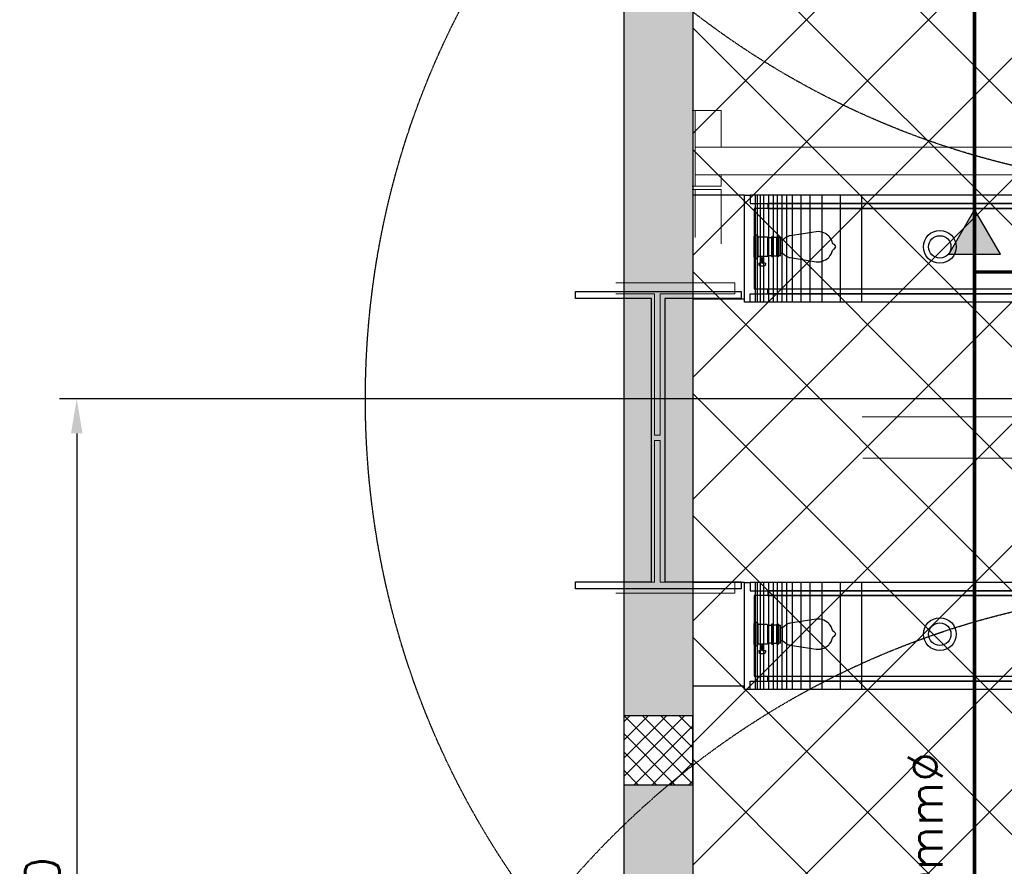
# Model space of a CAD drawing. Header units: millimetres. Extents: x -1753 to 37187, y -1972 to 14840.
# Tile 86 of 128: x -1753 to 1104, y 7975 to 10430. Entities that reach past the tile are written whole.
import ezdxf
from ezdxf.enums import TextEntityAlignment as Align

# ---------------------------------------------------------------- set-up
doc = ezdxf.new("R2010")
doc.units = ezdxf.units.MM
doc.header["$LTSCALE"] = 2
doc.header["$MEASUREMENT"] = 0
doc.header["$PDMODE"] = 3
doc.linetypes.add('DASHED', pattern=[0.75, 0.5, -0.25])
doc.linetypes.add('HIDDEN', pattern=[0.375, 0.25, -0.125])
for name, color, linetype, true_color in [('FIRE-SPKLR-EQP', 1, 'Continuous', 0xff0000), ('FIRE-SPKLR-EQP-MPA-12SM-C', 3, 'HIDDEN', 0x00ff00), ('FIRE-SPKLR-PIPE', 1, 'Continuous', 0xff0000)]:
    doc.layers.add(name, color=color, linetype=linetype, true_color=true_color)
doc.layers.add('FIRE-SPKLR-TEXT', color=7, linetype='Continuous')
doc.layers.add('GREY SCALE', color=9, linetype='Continuous', lineweight=0, true_color=0x808080)
doc.layers.add('RCP LAYER', color=9, linetype='Continuous', lineweight=0, true_color=0x808080)
doc.layers.add('Q-SPCQ', color=91, linetype='Continuous', lineweight=9)
doc.layers.add('S-BEAM', color=12, linetype='Continuous', lineweight=9)
doc.styles.add('Romans', font='Romans.shx')
doc.styles.get("Standard").update_dxf_attribs({"font": 'times.ttf'})
doc.dimstyles.new('Closed_filled-Romans-100', dxfattribs={"dimtxt": 100, "dimasz": 100, "dimexe": 50, "dimexo": 50, "dimgap": 50, "dimtad": 1, "dimdec": 0, "dimzin": 0, "dimdsep": 46, "dimtxsty": 'Romans', "dimcen": 0.09, "dimadec": 0, "dimazin": 0, "dimtfac": 1, "dimtdec": 0, "dimtofl": 0, "dimtmove": 0, "dimatfit": 3, "dimfxl": 1, "dimtolj": 1, "dimtzin": 0, "dimarcsym": 0})

# ---------------------------------------------------------------- blocks, each defined once
blk = doc.blocks.new('SPKLR-EQP-PENDENT-68C')
at = {"layer": 'FIRE-SPKLR-EQP-MPA-12SM-C', "linetype": 'DASHED'}
blk.add_circle((0, 0), 2450, dxfattribs=at)
blk = doc.blocks.new('SPKLR-PIPE-REDUCER')
at = {"layer": 'FIRE-SPKLR-EQP'}
h = blk.add_hatch(color=256, dxfattribs=at)
h.dxf.hatch_style = 1
h.paths.add_polyline_path([(79.9, 0), (-50, 75), (-50, -75)])
blk.add_lwpolyline([(79.9, 0), (-50, 75), (-50, -75)], close=True, dxfattribs=at)
blk = doc.blocks.new('*D76')
at = {"color": 0, "lineweight": -2, "transparency": 16777216}
for p, q in [((1650, 9330), (-1637.7, 9330)), ((-1587.7, 9230), (-1587.7, 6430)), ((1650, 6330), (-1637.7, 6330))]:
    blk.add_line(p, q, dxfattribs=at)
at = {"color": 0, "lineweight": -3, "transparency": 16777216}
for points in [[(-1604.4, 9230), (-1571, 9230), (-1587.7, 9330)], [(-1604.4, 6430), (-1571, 6430), (-1587.7, 6330)]]:
    blk.add_solid(points, dxfattribs=at)
at = {"layer": 'Defpoints', "color": 0, "lineweight": -3, "transparency": 16777216}
for p in [(1700, 9330), (-1587.7, 6330), (1700, 6330)]:
    blk.add_point(p, dxfattribs=at)
at = {"color": 0, "transparency": 16777216, "insert": (-1687.7, 7830), "char_height": 100, "attachment_point": 5, "rotation": 90, "style": 'Romans'}
blk.add_mtext('\\A1;3000', dxfattribs=at)
blk = doc.blocks.new('DIAL-LT-NDE-ZZ-M3-S-201_rvt-6-RCP-Store 05 at Node L5 Level')
at = {"layer": 'Q-SPCQ', "color": 7}
for p, q in [((-521208.2, 152572.5), (-521199.5, 152572.5)), ((-521208.2, 152572.5), (-521199.5, 152572.5)), ((-521199.5, 152572.5), (-521199.5, 152352.5)), ((-521199.5, 152572.5), (-521124.5, 152572.5)), ((-521199.5, 152572.5), (-521199.5, 152352.5)), ((-521199.5, 152572.5), (-521124.5, 152572.5)), ((-521124.5, 152572.5), (-521124.5, 152465.2)), ((-521124.5, 152572.5), (-521124.5, 152465.2)), ((-521124.5, 152385.3), (-521124.5, 152352.5)), ((-521124.5, 152385.3), (-521124.5, 152352.5)), ((-521199.5, 152352.5), (-521208.2, 152352.5)), ((-521199.5, 152352.5), (-521208.2, 152352.5)), ((-521208.2, 152342.5), (-521199.5, 152342.5)), ((-521208.2, 152342.5), (-521199.5, 152342.5)), ((-521124.5, 152352.5), (-521199.5, 152352.5)), ((-521124.5, 152352.5), (-521199.5, 152352.5)), ((-521199.5, 152342.5), (-521199.5, 152204.2)), ((-521199.5, 152342.5), (-521124.5, 152342.5)), ((-521199.5, 152342.5), (-521199.5, 152204.2)), ((-521199.5, 152342.5), (-521124.5, 152342.5)), ((-521124.5, 152342.5), (-521124.6, 152185)), ((-521124.5, 152342.5), (-521124.6, 152185)), ((-521429.8, 152072.6), (-521084.5, 152072.5)), ((-521084.5, 152072.5), (-521084.5, 152040.5)), ((-521317.5, 152040.6), (-521429.8, 152040.6)), ((-521317.5, 151630.6), (-521317.5, 152040.6)), ((-521084.5, 152040.5), (-521301.5, 152040.6)), ((-521301.5, 152040.6), (-521301.5, 151630.6)), ((-521301.5, 151630.6), (-521317.5, 151630.6)), ((-521317.6, 151204.6), (-521317.5, 151614.6)), ((-521317.5, 151614.6), (-521301.5, 151614.6)), ((-521301.5, 151614.6), (-521301.6, 151204.6)), ((-521429.8, 151204.6), (-521317.6, 151204.6)), ((-521301.6, 151204.6), (-521084.6, 151204.5)), ((-521084.6, 151204.5), (-521084.6, 151172.5)), ((-521084.6, 151172.5), (-521429.8, 151172.6))]:
    blk.add_line(p, q, dxfattribs=at)
at = {"layer": 'S-BEAM', "color": 7}
for p, q in [((-521199.5, 152465.3), (-519368.3, 152465.3)), ((-521199.5, 152465.3), (-519368.3, 152465.3)), ((-519368.3, 152385.3), (-521199.5, 152385.3)), ((-519368.3, 152385.3), (-521199.5, 152385.3)), ((-520715.1, 151684), (-515477.3, 151684)), ((-520715.1, 151684), (-515477.3, 151684)), ((-515477.3, 151564), (-520713.1, 151564)), ((-515477.3, 151564), (-520713.1, 151564))]:
    blk.add_line(p, q, dxfattribs=at)
blk = doc.blocks.new('A$Cbdc54e46')
at = {"color": 100, "lineweight": 5}
blk.add_blockref('DIAL-LT-NDE-ZZ-M3-S-201_rvt-6-RCP-Store 05 at Node L5 Level', (503706.9, -156235.5), dxfattribs=at)
blk = doc.blocks.new('A$Cf662d679')
blk.add_blockref('A$Cbdc54e46', (0, 0))
blk = doc.blocks.new('RCP LAYOUT')
at = {"layer": 'GREY SCALE', "lineweight": -3}
h = blk.add_hatch(color=256, dxfattribs=at)
h.dxf.hatch_style = 1
h.paths.add_polyline_path([(200, 13280), (0, 13280), (0, 0), (4190, 0), (4190, 650), (4390, 650), (4390, 850), (3990, 850), (3990, 200), (200, 200), (200, 8735.8), (200, 8835.8), (200, 9585.8), (200, 9685.8), (200, 10435.8), (200, 10535.8), (200, 11285.8), (200, 11385.8), (200, 12135.8), (200, 12235.8)])
h.paths.add_polyline_path([(0, 11087.2), (200, 11087.2), (200, 11287.2), (0, 11287.2)], flags=17)
h.paths.add_polyline_path([(0, 8211.4), (200, 8211.4), (200, 8411.4), (0, 8411.4)], flags=17)
h.paths.add_polyline_path([(0, 5830), (200, 5830), (200, 6030), (0, 6030)], flags=17)
h.paths.add_polyline_path([(0, 3420), (200, 3420), (200, 3620), (0, 3620)], flags=17)
h.paths.add_polyline_path([(0, 0), (200, 0), (200, 200), (0, 200)], flags=17)
h.paths.add_polyline_path([(1995, 0.3), (2195, 0.3), (2195, 200.3), (1995, 200.3)], flags=16)
h.paths.add_polyline_path([(3990, 0), (4190, 0), (4190, 200), (3990, 200)], flags=17)
h.paths.add_polyline_path([(4190, 650), (4390, 650), (4390, 850), (4190, 850)], flags=17)
for p, q in [((0, 13480), (0, 0)), ((200, 13480), (200, 200)), ((200, 10099.5), (3480.5, 13380)), ((200, 9745.9), (3834.1, 13380)), ((200, 9392.4), (4187.6, 13380)), ((200, 9038.8), (4541.2, 13380)), ((200, 8685.3), (4894.7, 13380)), ((200, 8331.7), (5248.3, 13380)), ((200, 7978.2), (5601.8, 13380)), ((200, 7271.1), (6308.9, 13380)), ((200, 13380), (200, 4520)), ((200, 7624.6), (5890, 13314.6)), ((8043.7, 3270), (200, 11113.7)), ((7690.2, 3270), (200, 10760.2)), ((7336.6, 3270), (200, 10406.6)), ((6983, 3270), (200, 10053)), ((350, 9920.8), (200, 9920.8)), ((200, 9920.8), (200, 9620.8)), ((350, 9610.8), (350, 9920.8)), ((350, 9920.8), (367, 9920.8)), ((350, 9620.8), (350, 9920.8)), ((4000.4, 9920.8), (367, 9920.8)), ((367, 9920.8), (367, 9897)), ((381.2, 9920.8), (381.2, 9610.8)), ((387, 9920.8), (387, 9610.8)), ((395.7, 9920.8), (395.7, 9610.8)), ((405.8, 9920.8), (405.8, 9610.8)), ((419.9, 9920.8), (419.9, 9610.8)), ((433.3, 9920.8), (433.3, 9610.8)), ((445.4, 9920.8), (445.4, 9610.8)), ((458.6, 9920.8), (458.6, 9610.8)), ((472.4, 9920.8), (472.4, 9610.8)), ((488.5, 9920.8), (488.5, 9610.8)), ((514.2, 9920.8), (514.2, 9610.8)), ((540.3, 9920.8), (540.3, 9610.8)), ((574.9, 9920.8), (574.9, 9610.8)), ((627.7, 9920.8), (627.7, 9610.8)), ((689.6, 9920.8), (689.6, 9610.8)), ((367, 9897), (4000.4, 9897)), ((4001.7, 9897.1), (418, 9897.1)), ((418, 9897.1), (418, 9882.7)), ((4000.7, 9882.7), (378.1, 9882.7)), ((378.1, 9882.7), (378.1, 9649)), ((418, 9882.7), (4001.7, 9882.7)), ((378.1, 9741), (378.1, 9802.1)), ((378.1, 9802.1), (380.7, 9802.1)), ((380.7, 9803.4), (381.3, 9803.4)), ((380.7, 9739.7), (380.7, 9803.4)), ((380.7, 9802.1), (380.7, 9741)), ((386.6, 9805.3), (381.3, 9805.3)), ((381.3, 9805.3), (381.3, 9737.8)), ((381.3, 9803.4), (381.3, 9739.7)), ((386.6, 9737.8), (386.6, 9805.3)), ((386.6, 9803.4), (387.3, 9803.4)), ((386.6, 9739.7), (386.6, 9803.4)), ((387.3, 9803.4), (387.3, 9739.7)), ((390, 9802.1), (387.3, 9802.1)), ((387.3, 9802.1), (387.3, 9741)), ((390, 9741), (390, 9802.1)), ((478.1, 9802.2), (476, 9801.4)), ((480.3, 9802.9), (478.1, 9802.2)), ((482.5, 9803.3), (480.3, 9802.9)), ((558, 9815), (482.5, 9803.3)), ((563.7, 9815.4), (558, 9815)), ((569.4, 9815), (563.7, 9815.4)), ((575, 9813.9), (569.4, 9815)), ((580.4, 9812), (575, 9813.9)), ((585.5, 9809.5), (580.4, 9812)), ((590.3, 9806.3), (585.5, 9809.5)), ((594.6, 9802.5), (590.3, 9806.3)), ((596.2, 9800.7), (594.6, 9802.5)), ((416.5, 9799.4), (390, 9799.4)), ((417.8, 9745), (417.8, 9798.1)), ((417.8, 9798.1), (428.4, 9798.1)), ((417.8, 9745), (417.8, 9798.1)), ((428.4, 9799.4), (428.4, 9798.1)), ((428.4, 9798.1), (428.4, 9745)), ((433.7, 9743.7), (433.7, 9799.4)), ((444.3, 9798.1), (433.7, 9798.1)), ((433.7, 9798.1), (433.7, 9745)), ((444.3, 9799.4), (444.3, 9798.1)), ((444.3, 9745), (444.3, 9798.1)), ((449.6, 9743.7), (449.6, 9799.4)), ((449.6, 9798.1), (453.5, 9798.1)), ((453.5, 9798.1), (453.5, 9745)), ((454.9, 9796.8), (453.5, 9796.8)), ((454.9, 9746.3), (454.9, 9796.8)), ((460.2, 9790.1), (454.9, 9790.1)), ((470.2, 9798), (460.2, 9790.1)), ((460.2, 9753), (460.2, 9790.1)), ((472, 9799.3), (470.2, 9798)), ((474, 9800.5), (472, 9799.3)), ((476, 9801.4), (474, 9800.5)), ((596.8, 9800.1), (596.2, 9800.7)), ((597.1, 9799.6), (596.8, 9800.1)), ((598.3, 9798.2), (597.1, 9799.6)), ((601.5, 9793.5), (598.3, 9798.2)), ((604.1, 9788.3), (601.5, 9793.5)), ((605.9, 9782.9), (604.1, 9788.3)), ((607.2, 9780.2), (605.9, 9782.9)), ((608.5, 9778.9), (607.2, 9780.2)), ((611.2, 9777.6), (608.5, 9778.9)), ((613.8, 9774.9), (611.2, 9777.6)), ((615.2, 9771.6), (613.8, 9774.9)), ((428.4, 9745), (417.8, 9745)), ((428.4, 9745), (428.4, 9743.7)), ((433.7, 9745), (444.3, 9745)), ((444.3, 9745), (444.3, 9743.7)), ((453.5, 9745), (449.6, 9745)), ((453.5, 9746.3), (454.9, 9746.3)), ((454.9, 9753), (460.2, 9753)), ((460.2, 9753), (470.2, 9745.1)), ((470.2, 9745.1), (470.2, 9745.1)), ((470.2, 9745.1), (470.3, 9745)), ((470.3, 9745), (472, 9743.8)), ((597.1, 9743.5), (598.3, 9744.9)), ((598.3, 9744.9), (601.5, 9749.7)), ((601.5, 9749.7), (604.1, 9754.8)), ((604.1, 9754.8), (605.9, 9760.2)), ((605.9, 9760.2), (607.2, 9762.9)), ((607.2, 9762.9), (608.5, 9764.2)), ((608.5, 9764.2), (611.2, 9765.5)), ((611.2, 9765.5), (613.8, 9768.2)), ((613.8, 9768.2), (615.2, 9771.6)), ((380.7, 9741), (378.1, 9741)), ((381.3, 9739.7), (380.7, 9739.7)), ((381.3, 9737.8), (386.6, 9737.8)), ((387.3, 9739.7), (386.6, 9739.7)), ((387.3, 9741), (390, 9741)), ((390, 9743.7), (416.6, 9743.7)), ((391.7, 9723.8), (391.7, 9719.8)), ((395.7, 9715.8), (407.1, 9715.8)), ((398.1, 9743.7), (398.1, 9738.4)), ((398.1, 9738.4), (399.4, 9737)), ((404.7, 9738.4), (398.1, 9738.4)), ((399.4, 9735.7), (398.1, 9735.7)), ((398.1, 9735.7), (398.1, 9734.4)), ((398.1, 9734.4), (399.4, 9734.4)), ((399.4, 9737), (399.4, 9735.7)), ((403.4, 9737), (399.4, 9737)), ((403.4, 9735.7), (399.4, 9735.7)), ((399.4, 9734.4), (399.4, 9731.7)), ((403.4, 9734.4), (399.4, 9734.4)), ((399.4, 9731.7), (399.7, 9731.7)), ((403.1, 9731.7), (399.7, 9731.7)), ((399.7, 9731.7), (400.5, 9723.8)), ((400.5, 9723.8), (402.3, 9723.8)), ((402.3, 9723.8), (403.1, 9731.7)), ((403.4, 9731.7), (403.1, 9731.7)), ((404.7, 9738.4), (403.4, 9737)), ((403.4, 9737), (403.4, 9735.7)), ((403.4, 9735.7), (404.7, 9735.7)), ((404.7, 9734.4), (403.4, 9734.4)), ((403.4, 9734.4), (403.4, 9731.7)), ((404.7, 9743.7), (404.7, 9738.4)), ((404.7, 9735.7), (404.7, 9734.4)), ((411.1, 9723.8), (411.1, 9719.8)), ((472, 9743.8), (474, 9742.7)), ((474, 9742.7), (476, 9741.7)), ((476, 9741.7), (478.1, 9740.9)), ((478.1, 9740.9), (480.3, 9740.2)), ((480.3, 9740.2), (482.5, 9739.8)), ((482.5, 9739.8), (558, 9728.1)), ((558, 9728.1), (563.7, 9727.8)), ((563.7, 9727.8), (569.4, 9728.1)), ((569.4, 9728.1), (572.2, 9728.7)), ((572.2, 9728.7), (572.3, 9728.7)), ((572.3, 9728.7), (572.6, 9728.8)), ((572.6, 9728.8), (574.1, 9729.1)), ((574.1, 9729.1), (574.4, 9729.1)), ((574.4, 9729.1), (575, 9729.2)), ((575, 9729.2), (576.7, 9729.9)), ((576.7, 9729.9), (577, 9729.9)), ((577, 9729.9), (580.4, 9731.1)), ((580.4, 9731.1), (585.5, 9733.6)), ((585.5, 9733.6), (590.3, 9736.8)), ((590.3, 9736.8), (594.6, 9740.6)), ((594.6, 9740.6), (596.2, 9742.4)), ((596.2, 9742.4), (596.7, 9743)), ((596.7, 9743), (597.1, 9743.5)), ((5979.5, 3920), (200, 9699.5)), ((-140.5, 9621.8), (-140.5, 9641.8)), ((-140.5, 9641.8), (340.5, 9641.8)), ((340.5, 9641.8), (340.5, 9621.8)), ((367, 9610.8), (367, 9634.6)), ((367, 9634.6), (4000.4, 9634.6)), ((378.1, 9649), (4000.7, 9649)), ((418, 9634.6), (418, 9649)), ((418, 9649), (4001.7, 9649)), ((4001.7, 9634.6), (418, 9634.6)), ((80.5, 9621.8), (-140.5, 9621.8)), ((80.5, 8799.8), (80.5, 9621.8)), ((340.5, 9621.8), (119.5, 9621.8)), ((119.5, 9621.8), (119.5, 8799.8)), ((200, 9620.8), (350, 9620.8)), ((367, 9610.8), (350, 9610.8)), ((4000.4, 9610.8), (367, 9610.8)), ((5625.9, 3920), (200, 9345.9)), ((5272.4, 3920), (200, 8992.4)), ((-140.5, 8779.8), (-140.5, 8799.8)), ((-140.5, 8799.8), (80.5, 8799.8)), ((340.5, 8779.8), (-140.5, 8779.8)), ((119.5, 8799.8), (340.5, 8799.8)), ((350, 8797.8), (200, 8797.8)), ((200, 8797.8), (200, 8497.8)), ((340.5, 8799.8), (340.5, 8779.8)), ((350, 8487.8), (350, 8797.8)), ((350, 8797.8), (367, 8797.8)), ((350, 8497.8), (350, 8797.8)), ((4000.4, 8797.8), (367, 8797.8)), ((367, 8797.8), (367, 8774)), ((367, 8774), (4000.4, 8774)), ((381.2, 8797.8), (381.2, 8487.8)), ((387, 8797.8), (387, 8487.8)), ((395.7, 8797.8), (395.7, 8487.8)), ((405.8, 8797.8), (405.8, 8487.8)), ((4001.7, 8774), (418, 8774)), ((418, 8774), (418, 8759.7)), ((419.9, 8797.8), (419.9, 8487.8)), ((433.3, 8797.8), (433.3, 8487.8)), ((445.4, 8797.8), (445.4, 8487.8)), ((458.6, 8797.8), (458.6, 8487.8)), ((472.4, 8797.8), (472.4, 8487.8)), ((488.5, 8797.8), (488.5, 8487.8)), ((514.2, 8797.8), (514.2, 8487.8)), ((540.3, 8797.8), (540.3, 8487.8)), ((574.9, 8797.8), (574.9, 8487.8)), ((627.7, 8797.8), (627.7, 8487.8)), ((689.6, 8797.8), (689.6, 8487.8)), ((4000.7, 8759.7), (378.1, 8759.7)), ((378.1, 8759.7), (378.1, 8526)), ((418, 8759.7), (4001.7, 8759.7)), ((558, 8691.4), (482.5, 8679.8)), ((563.7, 8691.8), (558, 8691.4)), ((569.4, 8691.4), (563.7, 8691.8)), ((575, 8690.3), (569.4, 8691.4)), ((580.4, 8688.5), (575, 8690.3)), ((585.5, 8685.9), (580.4, 8688.5)), ((378.1, 8617.5), (378.1, 8678.5)), ((378.1, 8678.5), (380.7, 8678.5)), ((380.7, 8679.9), (381.3, 8679.9)), ((380.7, 8616.1), (380.7, 8679.9)), ((380.7, 8678.5), (380.7, 8617.5)), ((386.6, 8681.8), (381.3, 8681.8)), ((381.3, 8681.8), (381.3, 8614.2)), ((381.3, 8679.9), (381.3, 8616.1)), ((386.6, 8614.2), (386.6, 8681.8)), ((386.6, 8679.9), (387.3, 8679.9)), ((386.6, 8616.1), (386.6, 8679.9)), ((387.3, 8679.9), (387.3, 8616.1)), ((390, 8678.5), (387.3, 8678.5)), ((387.3, 8678.5), (387.3, 8617.5)), ((390, 8617.5), (390, 8678.5)), ((416.5, 8675.9), (390, 8675.9)), ((417.8, 8621.5), (417.8, 8674.5)), ((417.8, 8674.5), (428.4, 8674.5)), ((417.8, 8621.5), (417.8, 8674.5)), ((428.4, 8675.9), (428.4, 8674.5)), ((428.4, 8674.5), (428.4, 8621.5)), ((433.7, 8620.1), (433.7, 8675.9)), ((444.3, 8674.5), (433.7, 8674.5)), ((433.7, 8674.5), (433.7, 8621.5)), ((444.3, 8675.9), (444.3, 8674.5)), ((444.3, 8621.5), (444.3, 8674.5)), ((449.6, 8620.1), (449.6, 8675.9)), ((449.6, 8674.5), (453.5, 8674.5)), ((453.5, 8674.5), (453.5, 8621.5)), ((454.9, 8673.2), (453.5, 8673.2)), ((454.9, 8622.8), (454.9, 8673.2)), ((460.2, 8666.6), (454.9, 8666.6)), ((470.2, 8674.4), (460.2, 8666.6)), ((460.2, 8629.4), (460.2, 8666.6)), ((472, 8675.8), (470.2, 8674.4)), ((474, 8676.9), (472, 8675.8)), ((476, 8677.9), (474, 8676.9)), ((478.1, 8678.7), (476, 8677.9)), ((480.3, 8679.3), (478.1, 8678.7)), ((482.5, 8679.8), (480.3, 8679.3)), ((590.3, 8682.8), (585.5, 8685.9)), ((594.6, 8679), (590.3, 8682.8)), ((596.2, 8677.1), (594.6, 8679)), ((596.8, 8676.5), (596.2, 8677.1)), ((597.1, 8676.1), (596.8, 8676.5)), ((598.3, 8674.7), (597.1, 8676.1)), ((601.5, 8669.9), (598.3, 8674.7)), ((604.1, 8664.8), (601.5, 8669.9)), ((605.9, 8659.3), (604.1, 8664.8)), ((607.2, 8656.7), (605.9, 8659.3)), ((4918.8, 3920), (200, 8638.8)), ((601.5, 8626.1), (604.1, 8631.2)), ((604.1, 8631.2), (605.9, 8636.7)), ((605.9, 8636.7), (607.2, 8639.3)), ((608.5, 8655.3), (607.2, 8656.7)), ((607.2, 8639.3), (608.5, 8640.7)), ((611.2, 8654), (608.5, 8655.3)), ((608.5, 8640.7), (611.2, 8642)), ((613.8, 8651.4), (611.2, 8654)), ((611.2, 8642), (613.8, 8644.6)), ((615.2, 8648), (613.8, 8651.4)), ((613.8, 8644.6), (615.2, 8648)), ((380.7, 8617.5), (378.1, 8617.5)), ((381.3, 8616.1), (380.7, 8616.1)), ((381.3, 8614.2), (386.6, 8614.2)), ((387.3, 8616.1), (386.6, 8616.1)), ((387.3, 8617.5), (390, 8617.5)), ((390, 8620.1), (416.6, 8620.1)), ((398.1, 8620.1), (398.1, 8614.8)), ((398.1, 8614.8), (399.4, 8613.5)), ((404.7, 8614.8), (398.1, 8614.8)), ((399.4, 8612.2), (398.1, 8612.2)), ((398.1, 8612.2), (398.1, 8610.8)), ((398.1, 8610.8), (399.4, 8610.8)), ((399.4, 8613.5), (399.4, 8612.2)), ((403.4, 8613.5), (399.4, 8613.5)), ((403.4, 8612.2), (399.4, 8612.2)), ((399.4, 8610.8), (399.4, 8608.2)), ((403.4, 8610.8), (399.4, 8610.8)), ((399.4, 8608.2), (399.7, 8608.2)), ((403.1, 8608.2), (399.7, 8608.2)), ((399.7, 8608.2), (400.5, 8600.2)), ((402.3, 8600.2), (403.1, 8608.2)), ((403.4, 8608.2), (403.1, 8608.2)), ((404.7, 8614.8), (403.4, 8613.5)), ((403.4, 8613.5), (403.4, 8612.2)), ((403.4, 8612.2), (404.7, 8612.2)), ((404.7, 8610.8), (403.4, 8610.8)), ((403.4, 8610.8), (403.4, 8608.2)), ((404.7, 8620.1), (404.7, 8614.8)), ((404.7, 8612.2), (404.7, 8610.8)), ((428.4, 8621.5), (417.8, 8621.5)), ((428.4, 8621.5), (428.4, 8620.1)), ((433.7, 8621.5), (444.3, 8621.5)), ((444.3, 8621.5), (444.3, 8620.1)), ((453.5, 8621.5), (449.6, 8621.5)), ((453.5, 8622.8), (454.9, 8622.8)), ((454.9, 8629.4), (460.2, 8629.4)), ((460.2, 8629.4), (470.2, 8621.6)), ((470.2, 8621.6), (470.2, 8621.5)), ((470.2, 8621.5), (470.3, 8621.5)), ((470.3, 8621.5), (472, 8620.3)), ((472, 8620.3), (474, 8619.1)), ((474, 8619.1), (476, 8618.1)), ((476, 8618.1), (478.1, 8617.3)), ((478.1, 8617.3), (480.3, 8616.7)), ((480.3, 8616.7), (482.5, 8616.3)), ((482.5, 8616.3), (558, 8604.6)), ((558, 8604.6), (563.7, 8604.2)), ((563.7, 8604.2), (569.4, 8604.6)), ((569.4, 8604.6), (572.2, 8605.1)), ((572.2, 8605.1), (572.3, 8605.2)), ((572.3, 8605.2), (572.6, 8605.2)), ((572.6, 8605.2), (574.1, 8605.5)), ((574.1, 8605.5), (574.4, 8605.6)), ((574.4, 8605.6), (575, 8605.7)), ((575, 8605.7), (576.7, 8606.3)), ((576.7, 8606.3), (577, 8606.4)), ((577, 8606.4), (580.4, 8607.5)), ((580.4, 8607.5), (585.5, 8610.1)), ((585.5, 8610.1), (590.3, 8613.3)), ((590.3, 8613.3), (594.6, 8617)), ((594.6, 8617), (596.2, 8618.9)), ((596.2, 8618.9), (596.7, 8619.5)), ((596.7, 8619.5), (597.1, 8619.9)), ((597.1, 8619.9), (598.3, 8621.3)), ((598.3, 8621.3), (601.5, 8626.1)), ((391.7, 8600.2), (391.7, 8596.2)), ((395.7, 8592.3), (407.1, 8592.3)), ((400.5, 8600.2), (402.3, 8600.2)), ((411.1, 8600.2), (411.1, 8596.2)), ((378.1, 8526), (4000.7, 8526)), ((418, 8511.6), (418, 8526)), ((418, 8526), (4001.7, 8526)), ((200, 8497.8), (350, 8497.8)), ((367, 8487.8), (350, 8487.8)), ((367, 8487.8), (367, 8511.6)), ((367, 8511.6), (4000.4, 8511.6)), ((4000.4, 8487.8), (367, 8487.8)), ((4001.7, 8511.6), (418, 8511.6)), ((0, 8394), (17.4, 8411.4)), ((0, 8340.9), (70.5, 8411.4)), ((0, 8287.9), (123.5, 8411.4)), ((0, 8234.9), (176.5, 8411.4)), ((200, 8411.4), (0, 8411.4)), ((0, 8411.4), (0, 8211.4)), ((200, 8212.5), (1.1, 8411.4)), ((200, 8265.5), (54.1, 8411.4)), ((200, 8318.5), (107.1, 8411.4)), ((200, 8371.6), (160.2, 8411.4)), ((200, 8211.4), (200, 8411.4)), ((29.6, 8211.4), (200, 8381.8)), ((148, 8211.4), (0, 8359.4)), ((82.6, 8211.4), (200, 8328.8)), ((95, 8211.4), (0, 8306.4)), ((135.6, 8211.4), (200, 8275.8)), ((4565.3, 3920), (200, 8285.3)), ((42, 8211.4), (0, 8253.4)), ((0, 8211.4), (200, 8211.4)), ((188.7, 8211.4), (200, 8222.7))]:
    blk.add_line(p, q, dxfattribs=at)
for centre, radius in [((917, 9771), 47.5), ((917, 9771), 32.5), ((917, 8648), 47.5), ((917, 8648), 32.5)]:
    blk.add_circle(centre, radius, dxfattribs=at)
for centre, radius, start, end in [((416.5, 9798.1), 1.33, 0, 89.8919), ((431, 9797.4), 3.31, 36.7834, 143.2166), ((446.9, 9797.4), 3.31, 36.7834, 143.2166), ((416.6, 9744.9), 1.2, 270, 6.3515), ((391.7, 9731.8), 8, 270.3478, 359.7603), ((395.7, 9719.8), 3.98, 180, 269.8919), ((411.1, 9731.8), 8, 180.2397, 269.6522), ((407.1, 9719.8), 3.98, 270.1081, 0), ((431, 9745.7), 3.31, 216.7834, 323.2166), ((446.9, 9745.7), 3.31, 216.7834, 323.2166), ((416.5, 8674.5), 1.33, 0, 89.8919), ((431, 8673.9), 3.31, 36.7834, 143.2166), ((446.9, 8673.9), 3.31, 36.7834, 143.2166), ((391.7, 8608.2), 8, 270.3478, 359.7603), ((411.1, 8608.2), 8, 180.2397, 269.6522), ((416.6, 8621.3), 1.2, 270, 6.3515), ((431, 8622.1), 3.31, 216.7834, 323.2166), ((446.9, 8622.1), 3.31, 216.7834, 323.2166), ((395.7, 8596.2), 3.98, 180, 269.8919), ((407.1, 8596.2), 3.98, 270.1081, 0)]:
    blk.add_arc(centre, radius, start, end, dxfattribs=at)
for tag, p in [('EXIT', (2198, 13730)), ('EXIT', (15225, 13730)), ('E', (15530, 8870)), ('E', (15530, 7670)), ('E', (15530, 5870)), ('E', (15530, 4670)), ('EXIT', (13114.9, 3718.6)), ('E', (11657, 3149.9)), ('E', (13457, 3149.9)), ('E', (15257, 3149.7)), ('E', (16457.4, 3149.8)), ('EXIT', (15988.3, 2270)), ('E', (1505, 1600)), ('E', (2705, 1600)), ('E', (3905, 1600)), ('E', (5105, 1600)), ('E', (6305, 1600)), ('E', (7505, 1600)), ('E', (8705, 1600)), ('E', (11657, 1349.9)), ('E', (13557, 1350)), ('E', (14757, 1350)), ('EXIT', (6723.5, 950))]:
    blk.add_attdef(tag, text='', height=100, dxfattribs=at).set_placement(p, align=Align.MIDDLE_CENTER)
blk.add_attdef('E', text='', height=100, rotation=44.9147, dxfattribs=at).set_placement((13564.5, 5892.8), align=Align.MIDDLE_CENTER)

msp = doc.modelspace()

# ---------------------------------------------------------------- linework, layer by layer
at = {"layer": 'FIRE-SPKLR-PIPE'}
msp.add_lwpolyline([(1017.9, 706.4, 10, 10, 0), (1017.9, 12591.3, 10, 10, 0)], format="xyseb", dxfattribs=at)
at = {"layer": 'FIRE-SPKLR-PIPE', "lineweight": -3, "const_width": 10}
msp.add_lwpolyline([(1350, 9698.4), (1017.9, 9698.4)], dxfattribs=at)

# ---------------------------------------------------------------- block references
at = {"layer": 'FIRE-SPKLR-EQP'}
for p in [(1700, 12390), (1700, 9330), (1700, 6330)]:
    msp.add_blockref('SPKLR-EQP-PENDENT-68C', p, dxfattribs=at)
at = {"layer": 'FIRE-SPKLR-EQP', "rotation": 90}
msp.add_blockref('SPKLR-PIPE-REDUCER', (1017.9, 9800), dxfattribs=at)
at = {"layer": 'GREY SCALE', "lineweight": -3}
msp.add_blockref('RCP LAYOUT', (0, 0), dxfattribs=at)
at = {"layer": 'RCP LAYER'}
msp.add_blockref('A$Cf662d679', (17700, 13830), dxfattribs=at)

# ---------------------------------------------------------------- texts
at = {"layer": 'FIRE-SPKLR-TEXT', "insert": (874.6, 8048.8), "char_height": 100, "attachment_point": 5, "rotation": 90}
msp.add_mtext_dynamic_manual_height_columns('\\pxqc;{\\Fromans|c0;50mm%%C}', width=1000, gutter_width=15540.7, heights=[500], dxfattribs=at)

# ---------------------------------------------------------------- dimensions: what is measured, and where the dimension line sits
dim = msp.add_linear_dim(base=(-1587.7, 6330), p1=(1700, 9330), p2=(1700, 6330), angle=90, dimstyle='Closed_filled-Romans-100')
dim.commit()
dim.dimension.update_dxf_attribs({"geometry": '*D76', "text_midpoint": (-1587.7, 7830), "dimtype": 160})

doc.saveas('drawing.dxf')
